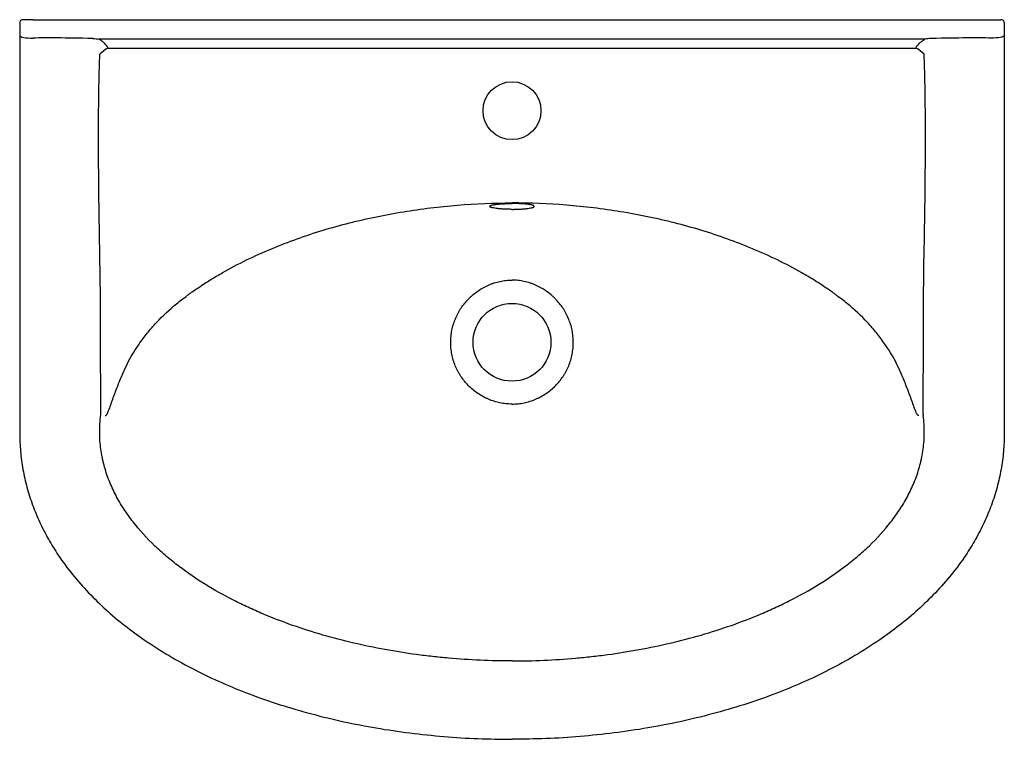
# Model space of a CAD drawing. Header units: millimetres. Extents: x 4535.593 to 4536.188, y 2188.723 to 2189.158.
import ezdxf

# ---------------------------------------------------------------- set-up
doc = ezdxf.new("R2010")
doc.units = ezdxf.units.MM
doc.layers.add('SANINDUSA', color=3, linetype='Continuous')

msp = doc.modelspace()

# ---------------------------------------------------------------- linework, layer by layer
at = {"layer": 'SANINDUSA'}
for p, q in [((4535.59268, 2189.15563), (4535.59268, 2189.14799)), ((4535.60068, 2189.15763), (4535.59468, 2189.15763)), ((4535.60068, 2189.15763), (4536.17968, 2189.15763)), ((4536.17968, 2189.15763), (4536.18568, 2189.15763)), ((4536.18768, 2189.15563), (4536.18768, 2189.14799)), ((4535.59268, 2189.14799), (4535.59268, 2189.14498)), ((4536.18768, 2189.14799), (4536.18768, 2189.14498)), ((4535.59268, 2189.14498), (4535.59268, 2188.90763)), ((4536.13965, 2189.14578), (4535.64071, 2189.14578)), ((4536.18768, 2189.14498), (4536.18768, 2188.90763)), ((4535.64621, 2189.14046), (4536.13415, 2189.14046))]:
    msp.add_line(p, q, dxfattribs=at)
at = {"layer": 'SANINDUSA', "flags": 128}
for points in [[(4535.59268, 2189.14799), (4535.59284, 2189.14769), (4535.59331, 2189.14741), (4535.59407, 2189.14714), (4535.59509, 2189.14691), (4535.59633, 2189.14673), (4535.59775, 2189.14659), (4535.59928, 2189.14651), (4535.60086, 2189.14649)], [(4536.18768, 2189.14799), (4536.18752, 2189.14769), (4536.18705, 2189.14741), (4536.18629, 2189.14714), (4536.18527, 2189.14691), (4536.18403, 2189.14673), (4536.18261, 2189.14659), (4536.18108, 2189.14651), (4536.1795, 2189.14649)]]:
    msp.add_lwpolyline(points, dxfattribs=at)
at = {"layer": 'SANINDUSA'}
for centre, radius in [((4535.89018, 2189.10263), 0.0175), ((4535.89018, 2188.96263), 0.0235)]:
    msp.add_circle(centre, radius, dxfattribs=at)
for centre, radius, start, end in [((4535.59468, 2189.15563), 0.002, 90, 180), ((4536.18568, 2189.15563), 0.002, 0, 90), ((4535.65358, 2189.12494), 0.01718, 115.40838, 136.56044), ((4536.12678, 2189.12494), 0.01718, 43.43956, 64.59162), ((4536.14819, 2188.91871), 0.00953, 177.57709, 182.44402)]:
    msp.add_arc(centre, radius, start, end, dxfattribs=at)
for centre, major_axis, start_param, end_param in [((4536.051, 2189.11778), (0.45818, -0.02771), 2.700461, 2.954982), ((4535.72936, 2189.11778), (0.45818, 0.02771), 0.18661, 0.441132)]:
    msp.add_ellipse(centre, major_axis=major_axis, ratio=0.017429, start_param=start_param, end_param=end_param, dxfattribs=at)
for points in [[(4535.63689, 2189.14624), (4535.63818, 2189.14621), (4535.63945, 2189.14605), (4535.64071, 2189.14578)], [(4536.14347, 2189.14624), (4536.14218, 2189.14621), (4536.14091, 2189.14605), (4536.13965, 2189.14578)], [(4535.64101, 2188.90776), (4535.64099, 2188.91129), (4535.64121, 2188.9148), (4535.64168, 2188.91911)], [(4536.13935, 2188.90776), (4536.13937, 2188.91129), (4536.13915, 2188.9148), (4536.13868, 2188.9183)]]:
    msp.add_open_spline(points, degree=3, dxfattribs=at)
for points, knots in [([(4535.64621, 2189.14046), (4535.64553, 2189.14152), (4535.64477, 2189.14252), (4535.64342, 2189.14388), (4535.64293, 2189.14431), (4535.64214, 2189.14491), (4535.64186, 2189.1451), (4535.6413, 2189.14546), (4535.64101, 2189.14562), (4535.64071, 2189.14578)], [0, 0, 0, 0, 0.5, 0.5, 0.75, 0.75, 0.875, 0.875, 1, 1, 1, 1]), ([(4536.13415, 2189.14046), (4536.13483, 2189.14152), (4536.13559, 2189.14252), (4536.13694, 2189.14388), (4536.13743, 2189.14431), (4536.13822, 2189.14491), (4536.1385, 2189.1451), (4536.13906, 2189.14546), (4536.13935, 2189.14562), (4536.13965, 2189.14578)], [0, 0, 0, 0, 0.5, 0.5, 0.75, 0.75, 0.875, 0.875, 1, 1, 1, 1]), ([(4535.64137, 2189.00268), (4535.64115, 2189.01386), (4535.64094, 2189.02503), (4535.64061, 2189.04738), (4535.64047, 2189.05855), (4535.64033, 2189.0809), (4535.64031, 2189.09207), (4535.64044, 2189.10883), (4535.64052, 2189.11441), (4535.64074, 2189.12559), (4535.64089, 2189.13117), (4535.64111, 2189.13676)], [0, 0, 0, 0, 0.25, 0.25, 0.5, 0.5, 0.75, 0.75, 0.875, 0.875, 1, 1, 1, 1]), ([(4536.13898, 2189.00268), (4536.13921, 2189.01386), (4536.13942, 2189.02503), (4536.13975, 2189.04738), (4536.13989, 2189.05855), (4536.14003, 2189.0809), (4536.14005, 2189.09207), (4536.13992, 2189.10883), (4536.13984, 2189.11441), (4536.13962, 2189.12559), (4536.13947, 2189.13117), (4536.13925, 2189.13676)], [0, 0, 0, 0, 0.25, 0.25, 0.5, 0.5, 0.75, 0.75, 0.875, 0.875, 1, 1, 1, 1]), ([(4535.65649, 2188.94697), (4535.65883, 2188.9521), (4535.66162, 2188.95692), (4535.66636, 2188.96378), (4535.66804, 2188.966), (4535.67067, 2188.96925), (4535.67157, 2188.97032), (4535.67341, 2188.97244), (4535.67435, 2188.97348), (4535.67914, 2188.9786), (4535.68321, 2188.98238), (4535.68962, 2188.98767), (4535.69181, 2188.98937), (4535.6946, 2188.99143), (4535.69516, 2188.99184), (4535.69628, 2188.99265), (4535.69685, 2188.99305), (4535.69855, 2188.99425), (4535.69969, 2188.99503), (4535.70315, 2188.99736), (4535.70548, 2188.99887), (4535.71022, 2189.0018), (4535.71263, 2189.00323), (4535.71988, 2189.00738), (4535.72479, 2189.00996), (4535.73473, 2189.0148), (4535.73977, 2189.01707), (4535.74994, 2189.02132), (4535.75508, 2189.0233), (4535.77065, 2189.02887), (4535.78124, 2189.03206), (4535.79469, 2189.03547), (4535.7974, 2189.03612), (4535.80282, 2189.03737), (4535.80553, 2189.03796), (4535.81367, 2189.03965), (4535.8191, 2189.04065), (4535.83543, 2189.04332), (4535.84634, 2189.04464), (4535.86822, 2189.04641), (4535.87919, 2189.04686), (4535.89018, 2189.04686)], [0, 0, 0, 0, 0.0625, 0.0625, 0.09375, 0.09375, 0.109375, 0.109375, 0.125, 0.125, 0.1875, 0.1875, 0.21875, 0.21875, 0.226562, 0.226562, 0.234375, 0.234375, 0.25, 0.25, 0.28125, 0.28125, 0.3125, 0.3125, 0.375, 0.375, 0.4375, 0.4375, 0.5, 0.5, 0.625, 0.625, 0.65625, 0.65625, 0.6875, 0.6875, 0.75, 0.75, 0.875, 0.875, 1, 1, 1, 1]), ([(4536.12387, 2188.94697), (4536.12153, 2188.9521), (4536.11874, 2188.95692), (4536.11399, 2188.96378), (4536.11232, 2188.966), (4536.10969, 2188.96925), (4536.10879, 2188.97032), (4536.10695, 2188.97244), (4536.10601, 2188.97348), (4536.10122, 2188.9786), (4536.09715, 2188.98238), (4536.09074, 2188.98767), (4536.08855, 2188.98937), (4536.08576, 2188.99143), (4536.0852, 2188.99184), (4536.08408, 2188.99265), (4536.08351, 2188.99305), (4536.08181, 2188.99425), (4536.08067, 2188.99503), (4536.07721, 2188.99736), (4536.07488, 2188.99887), (4536.07014, 2189.0018), (4536.06773, 2189.00323), (4536.06047, 2189.00738), (4536.05557, 2189.00996), (4536.04563, 2189.0148), (4536.04059, 2189.01707), (4536.03042, 2189.02132), (4536.02528, 2189.0233), (4536.00971, 2189.02887), (4535.99912, 2189.03206), (4535.98567, 2189.03547), (4535.98296, 2189.03612), (4535.97754, 2189.03737), (4535.97483, 2189.03796), (4535.96669, 2189.03965), (4535.96126, 2189.04065), (4535.94493, 2189.04332), (4535.93402, 2189.04464), (4535.91214, 2189.04641), (4535.90117, 2189.04686), (4535.89018, 2189.04686)], [0, 0, 0, 0, 0.0625, 0.0625, 0.09375, 0.09375, 0.109375, 0.109375, 0.125, 0.125, 0.1875, 0.1875, 0.21875, 0.21875, 0.226562, 0.226562, 0.234375, 0.234375, 0.25, 0.25, 0.28125, 0.28125, 0.3125, 0.3125, 0.375, 0.375, 0.4375, 0.4375, 0.5, 0.5, 0.625, 0.625, 0.65625, 0.65625, 0.6875, 0.6875, 0.75, 0.75, 0.875, 0.875, 1, 1, 1, 1]), ([(4535.89018, 2189.04299), (4535.88973, 2189.04299), (4535.88929, 2189.04299), (4535.8884, 2189.04301), (4535.88753, 2189.04302), (4535.88667, 2189.04305), (4535.88582, 2189.04309), (4535.8854, 2189.04311), (4535.88417, 2189.04318), (4535.88339, 2189.04323), (4535.88229, 2189.04333), (4535.88194, 2189.04337), (4535.88125, 2189.04344), (4535.88092, 2189.04348), (4535.87999, 2189.04361), (4535.87943, 2189.0437), (4535.8787, 2189.04385), (4535.87847, 2189.0439), (4535.87806, 2189.044), (4535.87787, 2189.04406), (4535.87753, 2189.04416), (4535.87739, 2189.04422), (4535.87713, 2189.04433), (4535.87702, 2189.04439), (4535.87677, 2189.04456), (4535.87668, 2189.04468), (4535.87668, 2189.04491), (4535.87677, 2189.04503), (4535.87702, 2189.04519), (4535.87713, 2189.04525), (4535.87739, 2189.04536), (4535.87754, 2189.04541), (4535.87804, 2189.04557), (4535.87845, 2189.04567), (4535.87919, 2189.04581), (4535.87945, 2189.04585), (4535.88001, 2189.04594), (4535.88031, 2189.04598), (4535.88124, 2189.0461), (4535.88192, 2189.04617), (4535.88303, 2189.04626), (4535.88341, 2189.04629), (4535.88419, 2189.04634), (4535.88499, 2189.04639), (4535.88582, 2189.04642), (4535.88667, 2189.04646), (4535.8871, 2189.04647), (4535.88842, 2189.0465), (4535.8893, 2189.04651), (4535.89018, 2189.04651)], [0, 0, 0, 0, 0.03125, 0.03125, 0.0625, 0.09375, 0.09375, 0.125, 0.125, 0.1875, 0.1875, 0.21875, 0.21875, 0.25, 0.25, 0.3125, 0.3125, 0.34375, 0.34375, 0.375, 0.375, 0.40625, 0.40625, 0.4375, 0.4375, 0.5, 0.5, 0.5625, 0.5625, 0.59375, 0.59375, 0.625, 0.625, 0.6875, 0.6875, 0.71875, 0.71875, 0.75, 0.75, 0.8125, 0.8125, 0.84375, 0.84375, 0.875, 0.90625, 0.90625, 0.9375, 0.9375, 1, 1, 1, 1]), ([(4535.89018, 2189.04299), (4535.89063, 2189.04299), (4535.89107, 2189.04299), (4535.89196, 2189.04301), (4535.89283, 2189.04302), (4535.89369, 2189.04305), (4535.89454, 2189.04309), (4535.89496, 2189.04311), (4535.89619, 2189.04318), (4535.89697, 2189.04323), (4535.89807, 2189.04333), (4535.89842, 2189.04337), (4535.89911, 2189.04344), (4535.89944, 2189.04348), (4535.90037, 2189.04361), (4535.90093, 2189.0437), (4535.90166, 2189.04385), (4535.90189, 2189.0439), (4535.9023, 2189.044), (4535.90249, 2189.04406), (4535.90283, 2189.04416), (4535.90297, 2189.04422), (4535.90323, 2189.04433), (4535.90334, 2189.04439), (4535.90359, 2189.04456), (4535.90368, 2189.04468), (4535.90368, 2189.04491), (4535.90359, 2189.04503), (4535.90334, 2189.04519), (4535.90323, 2189.04525), (4535.90297, 2189.04536), (4535.90282, 2189.04541), (4535.90232, 2189.04557), (4535.90191, 2189.04567), (4535.90117, 2189.04581), (4535.90091, 2189.04585), (4535.90035, 2189.04594), (4535.90005, 2189.04598), (4535.89912, 2189.0461), (4535.89844, 2189.04617), (4535.89733, 2189.04626), (4535.89695, 2189.04629), (4535.89617, 2189.04634), (4535.89537, 2189.04639), (4535.89454, 2189.04642), (4535.89369, 2189.04646), (4535.89326, 2189.04647), (4535.89194, 2189.0465), (4535.89106, 2189.04651), (4535.89018, 2189.04651)], [0, 0, 0, 0, 0.03125, 0.03125, 0.0625, 0.09375, 0.09375, 0.125, 0.125, 0.1875, 0.1875, 0.21875, 0.21875, 0.25, 0.25, 0.3125, 0.3125, 0.34375, 0.34375, 0.375, 0.375, 0.40625, 0.40625, 0.4375, 0.4375, 0.5, 0.5, 0.5625, 0.5625, 0.59375, 0.59375, 0.625, 0.625, 0.6875, 0.6875, 0.71875, 0.71875, 0.75, 0.75, 0.8125, 0.8125, 0.84375, 0.84375, 0.875, 0.90625, 0.90625, 0.9375, 0.9375, 1, 1, 1, 1]), ([(4535.64168, 2188.91911), (4535.64165, 2188.93304), (4535.64161, 2188.94697), (4535.64151, 2188.97483), (4535.64145, 2188.98876), (4535.64137, 2189.00268)], [0, 0, 0, 0, 0.5, 0.5, 1, 1, 1, 1]), ([(4535.89018, 2188.9253), (4535.88957, 2188.9253), (4535.88896, 2188.92531), (4535.88774, 2188.92537), (4535.88712, 2188.92542), (4535.8853, 2188.9256), (4535.8841, 2188.92579), (4535.88053, 2188.92652), (4535.87821, 2188.92723), (4535.87538, 2188.92843), (4535.87483, 2188.92868), (4535.87373, 2188.92921), (4535.87318, 2188.92949), (4535.87158, 2188.93036), (4535.87055, 2188.93099), (4535.86854, 2188.93236), (4535.86757, 2188.93309), (4535.86569, 2188.93465), (4535.86479, 2188.93548), (4535.86222, 2188.93809), (4535.86069, 2188.93997), (4535.85901, 2188.9425), (4535.85869, 2188.94302), (4535.85806, 2188.94407), (4535.85776, 2188.9446), (4535.8569, 2188.94623), (4535.85638, 2188.94733), (4535.855, 2188.9507), (4535.8543, 2188.95302), (4535.85371, 2188.95601), (4535.85361, 2188.95662), (4535.85343, 2188.95783), (4535.85336, 2188.95844), (4535.85319, 2188.96026), (4535.85313, 2188.96147), (4535.85314, 2188.96389), (4535.85321, 2188.9651), (4535.85339, 2188.96692), (4535.85347, 2188.96752), (4535.85365, 2188.96873), (4535.85376, 2188.96934), (4535.85436, 2188.97234), (4535.85508, 2188.97466), (4535.85647, 2188.97802), (4535.85699, 2188.97912), (4535.85786, 2188.98074), (4535.85816, 2188.98128), (4535.85879, 2188.98233), (4535.85911, 2188.98284), (4535.8608, 2188.98537), (4535.86233, 2188.98725), (4535.86446, 2188.98942), (4535.8649, 2188.98985), (4535.8658, 2188.99068), (4535.86626, 2188.99108), (4535.86767, 2188.99226), (4535.86864, 2188.993), (4535.87163, 2188.99506), (4535.87375, 2188.99624), (4535.87656, 2188.99746), (4535.87713, 2188.99769), (4535.87827, 2188.99812), (4535.87884, 2188.99832), (4535.88058, 2188.99888), (4535.88175, 2188.9992), (4535.88411, 2188.9997), (4535.88531, 2188.99989), (4535.88712, 2189.00009), (4535.88773, 2189.00014), (4535.88895, 2189.0002), (4535.88957, 2189.00022), (4535.89018, 2189.00022)], [0, 0, 0, 0, 0.015625, 0.015625, 0.03125, 0.03125, 0.0625, 0.0625, 0.125, 0.125, 0.140625, 0.140625, 0.15625, 0.15625, 0.1875, 0.1875, 0.21875, 0.21875, 0.25, 0.25, 0.3125, 0.3125, 0.328125, 0.328125, 0.34375, 0.34375, 0.375, 0.375, 0.4375, 0.4375, 0.453125, 0.453125, 0.46875, 0.46875, 0.5, 0.5, 0.53125, 0.53125, 0.546875, 0.546875, 0.5625, 0.5625, 0.625, 0.625, 0.65625, 0.65625, 0.671875, 0.671875, 0.6875, 0.6875, 0.75, 0.75, 0.765625, 0.765625, 0.78125, 0.78125, 0.8125, 0.8125, 0.875, 0.875, 0.890625, 0.890625, 0.90625, 0.90625, 0.9375, 0.9375, 0.96875, 0.96875, 0.984375, 0.984375, 1, 1, 1, 1]), ([(4535.89018, 2188.9253), (4535.89079, 2188.9253), (4535.8914, 2188.92531), (4535.89262, 2188.92537), (4535.89324, 2188.92542), (4535.89506, 2188.9256), (4535.89626, 2188.92579), (4535.89983, 2188.92652), (4535.90215, 2188.92723), (4535.90497, 2188.92843), (4535.90553, 2188.92868), (4535.90663, 2188.92921), (4535.90718, 2188.92949), (4535.90878, 2188.93036), (4535.90981, 2188.93099), (4535.91182, 2188.93236), (4535.91279, 2188.93309), (4535.91467, 2188.93465), (4535.91557, 2188.93548), (4535.91814, 2188.93809), (4535.91967, 2188.93997), (4535.92135, 2188.9425), (4535.92167, 2188.94302), (4535.9223, 2188.94407), (4535.9226, 2188.9446), (4535.92346, 2188.94623), (4535.92398, 2188.94733), (4535.92536, 2188.9507), (4535.92606, 2188.95302), (4535.92665, 2188.95601), (4535.92675, 2188.95662), (4535.92693, 2188.95783), (4535.927, 2188.95844), (4535.92717, 2188.96026), (4535.92723, 2188.96147), (4535.92722, 2188.96389), (4535.92715, 2188.9651), (4535.92697, 2188.96692), (4535.92689, 2188.96752), (4535.92671, 2188.96873), (4535.9266, 2188.96934), (4535.926, 2188.97234), (4535.92528, 2188.97466), (4535.92389, 2188.97802), (4535.92337, 2188.97912), (4535.9225, 2188.98074), (4535.9222, 2188.98128), (4535.92157, 2188.98233), (4535.92125, 2188.98284), (4535.91956, 2188.98537), (4535.91803, 2188.98725), (4535.9159, 2188.98942), (4535.91546, 2188.98985), (4535.91456, 2188.99068), (4535.9141, 2188.99108), (4535.91269, 2188.99226), (4535.91172, 2188.993), (4535.90873, 2188.99506), (4535.90661, 2188.99624), (4535.9038, 2188.99746), (4535.90323, 2188.99769), (4535.90209, 2188.99812), (4535.90151, 2188.99832), (4535.89978, 2188.99888), (4535.89861, 2188.9992), (4535.89625, 2188.9997), (4535.89505, 2188.99989), (4535.89324, 2189.00009), (4535.89263, 2189.00014), (4535.89141, 2189.0002), (4535.89079, 2189.00022), (4535.89018, 2189.00022)], [0, 0, 0, 0, 0.015625, 0.015625, 0.03125, 0.03125, 0.0625, 0.0625, 0.125, 0.125, 0.140625, 0.140625, 0.15625, 0.15625, 0.1875, 0.1875, 0.21875, 0.21875, 0.25, 0.25, 0.3125, 0.3125, 0.328125, 0.328125, 0.34375, 0.34375, 0.375, 0.375, 0.4375, 0.4375, 0.453125, 0.453125, 0.46875, 0.46875, 0.5, 0.5, 0.53125, 0.53125, 0.546875, 0.546875, 0.5625, 0.5625, 0.625, 0.625, 0.65625, 0.65625, 0.671875, 0.671875, 0.6875, 0.6875, 0.75, 0.75, 0.765625, 0.765625, 0.78125, 0.78125, 0.8125, 0.8125, 0.875, 0.875, 0.890625, 0.890625, 0.90625, 0.90625, 0.9375, 0.9375, 0.96875, 0.96875, 0.984375, 0.984375, 1, 1, 1, 1]), ([(4536.13868, 2188.91911), (4536.13871, 2188.93304), (4536.13875, 2188.94697), (4536.13885, 2188.97483), (4536.13891, 2188.98876), (4536.13898, 2189.00268)], [0, 0, 0, 0, 0.5, 0.5, 1, 1, 1, 1]), ([(4535.64437, 2188.91832), (4535.64447, 2188.9183), (4535.64457, 2188.91832), (4535.64476, 2188.91839), (4535.64486, 2188.91846), (4535.64504, 2188.91863), (4535.64512, 2188.91873), (4535.64528, 2188.91895), (4535.64536, 2188.91907), (4535.64559, 2188.91945), (4535.64572, 2188.91972), (4535.64598, 2188.92028), (4535.64611, 2188.92057), (4535.64647, 2188.92144), (4535.6467, 2188.92204), (4535.64715, 2188.92326), (4535.64737, 2188.92388), (4535.64804, 2188.92573), (4535.64847, 2188.92698), (4535.64937, 2188.92947), (4535.64983, 2188.93073), (4535.65076, 2188.93324), (4535.65124, 2188.93449), (4535.65223, 2188.937), (4535.65273, 2188.93826), (4535.65428, 2188.94201), (4535.65536, 2188.94449), (4535.65649, 2188.94697)], [0, 0, 0, 0, 0.015625, 0.015625, 0.03125, 0.03125, 0.046875, 0.046875, 0.0625, 0.0625, 0.09375, 0.09375, 0.125, 0.125, 0.1875, 0.1875, 0.25, 0.25, 0.375, 0.375, 0.5, 0.5, 0.625, 0.625, 0.75, 0.75, 1, 1, 1, 1]), ([(4536.13599, 2188.91832), (4536.13589, 2188.9183), (4536.13579, 2188.91832), (4536.1356, 2188.91839), (4536.1355, 2188.91846), (4536.13532, 2188.91863), (4536.13524, 2188.91873), (4536.13508, 2188.91895), (4536.135, 2188.91907), (4536.13477, 2188.91945), (4536.13464, 2188.91972), (4536.13438, 2188.92028), (4536.13425, 2188.92057), (4536.13389, 2188.92144), (4536.13366, 2188.92204), (4536.13321, 2188.92326), (4536.13299, 2188.92388), (4536.13232, 2188.92573), (4536.13189, 2188.92698), (4536.13099, 2188.92947), (4536.13053, 2188.93073), (4536.1296, 2188.93324), (4536.12912, 2188.93449), (4536.12813, 2188.937), (4536.12763, 2188.93826), (4536.12608, 2188.94201), (4536.125, 2188.94449), (4536.12387, 2188.94697)], [0, 0, 0, 0, 0.015625, 0.015625, 0.03125, 0.03125, 0.046875, 0.046875, 0.0625, 0.0625, 0.09375, 0.09375, 0.125, 0.125, 0.1875, 0.1875, 0.25, 0.25, 0.375, 0.375, 0.5, 0.5, 0.625, 0.625, 0.75, 0.75, 1, 1, 1, 1]), ([(4535.59268, 2188.90763), (4535.59278, 2188.90397), (4535.59297, 2188.89664), (4535.5945, 2188.88573), (4535.59692, 2188.87488), (4535.60035, 2188.86419), (4535.60472, 2188.85371), (4535.60991, 2188.84361), (4535.61643, 2188.83301), (4535.62449, 2188.8221), (4535.6342, 2188.81108), (4535.64477, 2188.80083), (4535.65603, 2188.79137), (4535.66872, 2188.78205), (4535.68288, 2188.77303), (4535.69855, 2188.76443), (4535.71469, 2188.75678), (4535.73186, 2188.74975), (4535.75002, 2188.74341), (4535.76915, 2188.73781), (4535.78852, 2188.73315), (4535.80831, 2188.72932), (4535.82847, 2188.72633), (4535.84899, 2188.7242), (4535.86957, 2188.72287), (4535.88331, 2188.72271), (4535.89018, 2188.72263)], [0, 0, 0, 0, 0.028511, 0.05708, 0.085596, 0.114962, 0.144429, 0.173914, 0.203304, 0.241251, 0.279356, 0.317569, 0.355775, 0.393808, 0.440087, 0.486456, 0.532853, 0.579172, 0.630833, 0.682559, 0.734299, 0.78598, 0.839458, 0.892985, 0.946516, 1, 1, 1, 1]), ([(4535.89018, 2188.77), (4535.87739, 2188.77), (4535.86458, 2188.77056), (4535.84854, 2188.77198), (4535.84533, 2188.7723), (4535.83891, 2188.77302), (4535.83569, 2188.77342), (4535.82608, 2188.77471), (4535.81972, 2188.77572), (4535.80707, 2188.77803), (4535.80078, 2188.77933), (4535.7883, 2188.78226), (4535.78209, 2188.78387), (4535.76978, 2188.78744), (4535.76367, 2188.78939), (4535.75154, 2188.79365), (4535.74552, 2188.79597), (4535.73808, 2188.79912), (4535.73659, 2188.79976), (4535.73363, 2188.80108), (4535.73215, 2188.80175), (4535.72773, 2188.8038), (4535.72482, 2188.80522), (4535.71618, 2188.80962), (4535.71055, 2188.81276), (4535.69956, 2188.81953), (4535.69422, 2188.82316), (4535.68646, 2188.82904), (4535.68392, 2188.83108), (4535.67897, 2188.83528), (4535.67657, 2188.83744), (4535.66959, 2188.84415), (4535.66524, 2188.8489), (4535.65928, 2188.85655), (4535.65739, 2188.85919), (4535.65383, 2188.86467), (4535.65219, 2188.86748), (4535.6492, 2188.87321), (4535.64785, 2188.87615), (4535.64549, 2188.88216), (4535.64447, 2188.88524), (4535.64342, 2188.8892), (4535.64322, 2188.88999), (4535.64285, 2188.89159), (4535.64268, 2188.89238), (4535.6422, 2188.89478), (4535.64193, 2188.89639), (4535.64127, 2188.90123), (4535.64104, 2188.90448), (4535.64101, 2188.90776)], [0, 0, 0, 0, 0.125, 0.125, 0.15625, 0.15625, 0.1875, 0.1875, 0.25, 0.25, 0.3125, 0.3125, 0.375, 0.375, 0.4375, 0.4375, 0.5, 0.5, 0.515625, 0.515625, 0.53125, 0.53125, 0.5625, 0.5625, 0.625, 0.625, 0.6875, 0.6875, 0.71875, 0.71875, 0.75, 0.75, 0.8125, 0.8125, 0.84375, 0.84375, 0.875, 0.875, 0.90625, 0.90625, 0.9375, 0.9375, 0.945312, 0.945312, 0.953125, 0.953125, 0.96875, 0.96875, 1, 1, 1, 1]), ([(4535.89018, 2188.77), (4535.90297, 2188.77), (4535.91578, 2188.77056), (4535.93182, 2188.77198), (4535.93503, 2188.7723), (4535.94145, 2188.77302), (4535.94467, 2188.77342), (4535.95428, 2188.77471), (4535.96064, 2188.77572), (4535.97329, 2188.77803), (4535.97958, 2188.77933), (4535.99206, 2188.78226), (4535.99827, 2188.78387), (4536.01058, 2188.78744), (4536.01669, 2188.78939), (4536.02882, 2188.79365), (4536.03484, 2188.79597), (4536.04228, 2188.79912), (4536.04377, 2188.79976), (4536.04673, 2188.80108), (4536.04821, 2188.80175), (4536.05263, 2188.8038), (4536.05554, 2188.80522), (4536.06418, 2188.80962), (4536.06981, 2188.81276), (4536.0808, 2188.81953), (4536.08614, 2188.82316), (4536.0939, 2188.82904), (4536.09644, 2188.83108), (4536.10139, 2188.83528), (4536.10379, 2188.83744), (4536.11077, 2188.84415), (4536.11512, 2188.8489), (4536.12108, 2188.85655), (4536.12297, 2188.85919), (4536.12653, 2188.86467), (4536.12817, 2188.86748), (4536.13116, 2188.87321), (4536.13251, 2188.87615), (4536.13487, 2188.88216), (4536.13589, 2188.88524), (4536.13694, 2188.8892), (4536.13714, 2188.88999), (4536.13751, 2188.89159), (4536.13768, 2188.89238), (4536.13816, 2188.89478), (4536.13843, 2188.89639), (4536.13909, 2188.90123), (4536.13932, 2188.90448), (4536.13935, 2188.90776)], [0, 0, 0, 0, 0.125, 0.125, 0.15625, 0.15625, 0.1875, 0.1875, 0.25, 0.25, 0.3125, 0.3125, 0.375, 0.375, 0.4375, 0.4375, 0.5, 0.5, 0.515625, 0.515625, 0.53125, 0.53125, 0.5625, 0.5625, 0.625, 0.625, 0.6875, 0.6875, 0.71875, 0.71875, 0.75, 0.75, 0.8125, 0.8125, 0.84375, 0.84375, 0.875, 0.875, 0.90625, 0.90625, 0.9375, 0.9375, 0.945312, 0.945312, 0.953125, 0.953125, 0.96875, 0.96875, 1, 1, 1, 1]), ([(4536.18768, 2188.90763), (4536.18758, 2188.90397), (4536.18739, 2188.89664), (4536.18586, 2188.88573), (4536.18344, 2188.87488), (4536.18001, 2188.86419), (4536.17564, 2188.85371), (4536.17045, 2188.84361), (4536.16393, 2188.83301), (4536.15587, 2188.8221), (4536.14616, 2188.81108), (4536.13559, 2188.80083), (4536.12433, 2188.79137), (4536.11164, 2188.78205), (4536.09748, 2188.77303), (4536.08181, 2188.76443), (4536.06566, 2188.75678), (4536.0485, 2188.74975), (4536.03034, 2188.74341), (4536.01121, 2188.73781), (4535.99184, 2188.73315), (4535.97205, 2188.72932), (4535.95188, 2188.72633), (4535.93137, 2188.7242), (4535.91079, 2188.72287), (4535.89705, 2188.72271), (4535.89018, 2188.72263)], [0, 0, 0, 0, 0.0285113, 0.0570804, 0.0855956, 0.1149624, 0.1444294, 0.1739137, 0.2033042, 0.2412511, 0.2793556, 0.3175687, 0.3557753, 0.3938081, 0.4400874, 0.4864561, 0.5328535, 0.5791718, 0.6308335, 0.6825591, 0.7342987, 0.7859796, 0.8394581, 0.8929854, 0.9465164, 1, 1, 1, 1])]:
    msp.add_open_spline(points, degree=3, knots=knots, dxfattribs=at)

doc.saveas('drawing.dxf')
